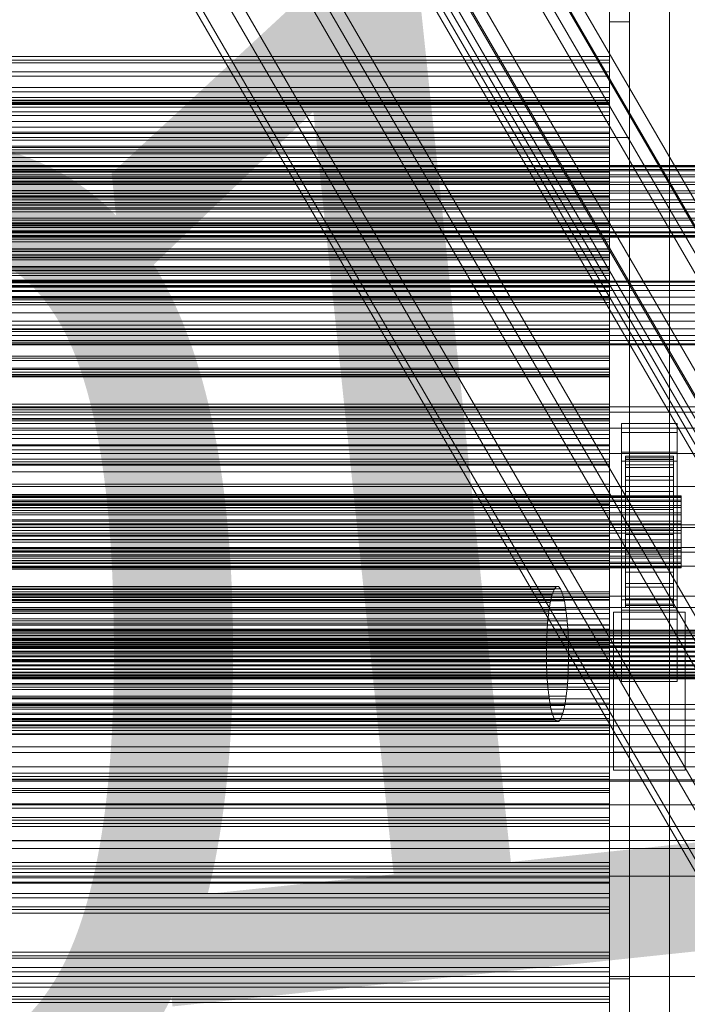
# Model space of a CAD drawing. Header units: millimetres. Extents: x -2233 to 61924, y -68080 to 6847.
# Tile 239 of 256: x 1102 to 1270, y -34463 to -34216. Entities that reach past the tile are written whole.
import ezdxf

# ---------------------------------------------------------------- set-up
doc = ezdxf.new("R2010")
doc.units = ezdxf.units.MM
for name, color, linetype, lineweight in [('COTAS_O', 1, 'Continuous', 0), ('COTAS_P', 1, 'Continuous', 0), ('frontal_C03', 7, 'Continuous', 0), ('frontal_C10', 7, 'Continuous', 0), ('frontal_secador', 7, 'Continuous', 0), ('frontal_tolva', 7, 'Continuous', 0)]:
    doc.layers.add(name, color=color, linetype=linetype, lineweight=lineweight)
doc.dimstyles.new('R19_100', dxfattribs={"dimtxt": 250, "dimasz": 150, "dimexe": 150, "dimexo": 80, "dimgap": 100, "dimtad": 1, "dimtih": 1, "dimtoh": 1, "dimdsep": 46, "dimcen": 0.09, "dimadec": 0, "dimazin": 0, "dimtfac": 1, "dimtdec": 4, "dimtofl": 0, "dimtmove": 0, "dimatfit": 3, "dimfxl": 1, "dimtolj": 1, "dimtzin": 0, "dimarcsym": 0})

# ---------------------------------------------------------------- blocks, each defined once
blk = doc.blocks.new('DIM_R27_48')
at = {"layer": 'COTAS_P'}
for p, q in [((-1750, -34600), (-1600, -34555)), ((2600, -34600), (2450, -34555)), ((-1750, -35500), (-1750, -34600)), ((-1750, -34600), (2600, -34600)), ((-1750, -34600), (-1600, -34645)), ((2600, -34600), (2450, -34645)), ((2600, -35500), (2600, -34600))]:
    blk.add_line(p, q, dxfattribs=at)
blk.add_text('4350 P', height=250, dxfattribs=at).set_placement((425, -34500))
blk = doc.blocks.new('DIM_R27_50')
at = {"layer": 'COTAS_P'}
for p, q in [((1705.78, -34504.95), (1551.9, -34475.9)), ((-194.22, -34704.95), (1705.78, -34504.95)), ((1705.78, -34504.95), (1561.32, -34565.4)), ((1800, -35400), (1705.78, -34504.95)), ((-194.22, -34704.95), (-49.75, -34644.49)), ((-100, -35600), (-194.22, -34704.95)), ((-194.22, -34704.95), (-40.33, -34734))]:
    blk.add_line(p, q, dxfattribs=at)
blk.add_text('1910.5 P', height=250, rotation=6.009, dxfattribs=at).set_placement((745.32, -34505.49))
blk = doc.blocks.new('DIM_R27_52')
at = {"layer": 'COTAS_O'}
for p, q in [((-1725, -33700), (-1575, -33655)), ((1725, -33700), (1575, -33655)), ((-1725, -34400), (-1725, -33700)), ((-1725, -33700), (1725, -33700)), ((-1725, -33700), (-1575, -33745)), ((1725, -33700), (1575, -33745)), ((1725, -34400), (1725, -33700))]:
    blk.add_line(p, q, dxfattribs=at)
blk.add_text('3450 O', height=250, dxfattribs=at).set_placement((0, -33600))

msp = doc.modelspace()

# ---------------------------------------------------------------- linework, layer by layer
at = {"layer": 'frontal_C03'}
for p, q in [((1250, -34225.72), (-1250, -34225.72)), ((1250, -34226.601), (1250, -34225.72)), ((1250, -34225.72), (1250, -34227.254)), ((1250, -34226.601), (-1250, -34226.601)), ((1250, -34227.254), (-1250, -34227.254)), ((1250, -34229.562), (1250, -34226.601)), ((1250, -34227.254), (1250, -34230.619)), ((1250, -34229.562), (-1250, -34229.562)), ((-1250, -34230.619), (1250, -34230.619)), ((1250, -34233.471), (1250, -34229.562)), ((1250, -34230.619), (1250, -34234.529)), ((1250, -34233.471), (-1250, -34233.471)), ((1250, -34236.836), (1250, -34233.471)), ((1250, -34234.529), (-1250, -34234.529)), ((1250, -34234.529), (1250, -34237.49)), ((-1250, -34236.6), (1250, -34236.6)), ((1250, -34236.836), (-1250, -34236.836)), ((-1250, -34237.233), (1250, -34237.233)), ((1250, -34237.49), (-1250, -34237.49)), ((-1250, -34237.697), (1250, -34237.697)), ((1250, -34238.371), (-1250, -34238.371)), ((1250, -34237.697), (1250, -34236.6)), ((1250, -34236.6), (1250, -34237.233)), ((1250, -34238.371), (1250, -34236.836)), ((1250, -34237.233), (1250, -34239.553)), ((1250, -34237.49), (1250, -34238.371)), ((1250, -34240.449), (1250, -34237.697)), ((-1250, -34239.553), (1250, -34239.553)), ((-1250, -34240.449), (1250, -34240.449)), ((1250, -34239.553), (1250, -34243.401)), ((1250, -34244.669), (1250, -34240.449)), ((-1250, -34243.401), (1250, -34243.401)), ((1250, -34243.401), (1250, -34248.516)), ((-1250, -34244.669), (1250, -34244.669)), ((1250, -34250.068), (1250, -34244.669)), ((1250, -34248.177), (-1250, -34248.177)), ((1250, -34249.059), (1250, -34248.177)), ((1250, -34248.177), (1250, -34249.712)), ((-1250, -34248.516), (1250, -34248.516)), ((1250, -34249.059), (-1250, -34249.059)), ((1250, -34249.712), (-1250, -34249.712)), ((-1250, -34250.068), (1250, -34250.068)), ((1250, -34248.516), (1250, -34254.549)), ((1250, -34252.019), (1250, -34249.059)), ((1250, -34249.712), (1250, -34253.077)), ((1250, -34256.28), (1250, -34250.068)), ((-1500, -34252.99), (1500, -34252.99)), ((-1500, -34253.214), (1500, -34253.214)), ((-1500, -34253.379), (1500, -34253.379)), ((1250, -34252.019), (-1250, -34252.019)), ((-1250, -34253.077), (1250, -34253.077)), ((1250, -34255.929), (1250, -34252.019)), ((1250, -34253.077), (1250, -34256.986)), ((-1500, -34254.036), (1500, -34254.036)), ((-1500, -34254.354), (1500, -34254.354)), ((-1500, -34255.4), (1500, -34255.4)), ((-1500, -34255.849), (1500, -34255.849)), ((-1250, -34254.549), (1250, -34254.549)), ((1250, -34254.549), (1250, -34261.088)), ((-1500, -34257.212), (1500, -34257.212)), ((-1500, -34257.762), (1500, -34257.762)), ((1250, -34255.929), (-1250, -34255.929)), ((1250, -34256.28), (-1250, -34256.28)), ((1250, -34256.986), (-1250, -34256.986)), ((1250, -34259.294), (1250, -34255.929)), ((1250, -34262.881), (1250, -34256.28)), ((1250, -34256.986), (1250, -34259.947)), ((-1500, -34259.35), (1500, -34259.35)), ((1500, -34259.963), (-1500, -34259.963)), ((1250, -34259.294), (-1250, -34259.294)), ((1250, -34259.947), (-1250, -34259.947)), ((1250, -34260.828), (1250, -34259.294)), ((1250, -34259.947), (1250, -34260.828)), ((-1500, -34261.667), (1500, -34261.667)), ((-1500, -34262.302), (1500, -34262.302)), ((1250, -34260.828), (-1250, -34260.828)), ((-1250, -34261.088), (1250, -34261.088)), ((-1250, -34262.881), (1250, -34262.881)), ((1250, -34261.088), (1250, -34267.689)), ((1250, -34269.42), (1250, -34262.881)), ((-1500, -34264.006), (1500, -34264.006)), ((-1500, -34264.619), (1500, -34264.619)), ((-1500, -34266.207), (1500, -34266.207)), ((-1500, -34266.757), (1500, -34266.757)), ((-1500, -34268.12), (1500, -34268.12)), ((-1250, -34267.689), (1250, -34267.689)), ((1250, -34267.689), (1250, -34273.9)), ((-1500, -34268.569), (1500, -34268.569)), ((-1500, -34269.615), (1500, -34269.615)), ((-1500, -34269.933), (1500, -34269.933)), ((-1500, -34270.59), (1500, -34270.59)), ((-1250, -34269.42), (1250, -34269.42)), ((1250, -34270.635), (-1250, -34270.635)), ((1250, -34275.453), (1250, -34269.42)), ((1250, -34271.516), (1250, -34270.635)), ((1250, -34270.635), (1250, -34272.17)), ((-1500, -34270.754), (1500, -34270.754)), ((-1500, -34270.979), (1500, -34270.979)), ((1250, -34271.516), (-1250, -34271.516)), ((1250, -34272.17), (-1250, -34272.17)), ((1250, -34274.477), (1250, -34271.516)), ((1250, -34272.17), (1250, -34275.534)), ((-1250, -34273.9), (1250, -34273.9)), ((1250, -34274.477), (-1250, -34274.477)), ((-1250, -34275.453), (1250, -34275.453)), ((-1250, -34275.534), (1250, -34275.534)), ((1250, -34273.9), (1250, -34279.3)), ((1250, -34278.387), (1250, -34274.477)), ((1250, -34280.567), (1250, -34275.453)), ((1250, -34275.534), (1250, -34279.444)), ((1250, -34278.387), (-1250, -34278.387)), ((-1250, -34279.3), (1250, -34279.3)), ((1250, -34279.444), (-1250, -34279.444)), ((1250, -34281.751), (1250, -34278.387)), ((1250, -34279.3), (1250, -34283.52)), ((1250, -34279.444), (1250, -34282.405)), ((-1250, -34280.567), (1250, -34280.567)), ((1250, -34281.751), (-1250, -34281.751)), ((1250, -34282.405), (-1250, -34282.405)), ((1250, -34284.416), (1250, -34280.567)), ((1250, -34283.286), (1250, -34281.751)), ((1250, -34282.405), (1250, -34283.286)), ((1250, -34283.286), (-1250, -34283.286)), ((-1250, -34283.52), (1250, -34283.52)), ((-1250, -34284.416), (1250, -34284.416)), ((1250, -34283.52), (1250, -34286.272)), ((1250, -34286.736), (1250, -34284.416)), ((-1250, -34286.272), (1250, -34286.272)), ((-1250, -34286.736), (1250, -34286.736)), ((-1250, -34287.369), (1250, -34287.369)), ((1250, -34286.272), (1250, -34287.369)), ((1250, -34287.369), (1250, -34286.736)), ((1250, -34293.092), (-1250, -34293.092)), ((1250, -34293.974), (-1250, -34293.974)), ((1250, -34294.627), (-1250, -34294.627)), ((1250, -34293.974), (1250, -34293.092)), ((1250, -34293.092), (1250, -34294.627)), ((1250, -34296.935), (1250, -34293.974)), ((1250, -34294.627), (1250, -34297.992)), ((1250, -34296.935), (-1250, -34296.935)), ((1250, -34300.844), (1250, -34296.935)), ((-1250, -34297.992), (1250, -34297.992)), ((1250, -34297.992), (1250, -34301.902)), ((1250, -34300.844), (-1250, -34300.844)), ((1250, -34301.902), (-1250, -34301.902)), ((1250, -34304.209), (1250, -34300.844)), ((1250, -34301.902), (1250, -34304.862)), ((1250, -34304.209), (-1250, -34304.209)), ((1250, -34304.862), (-1250, -34304.862)), ((1250, -34305.744), (1250, -34304.209)), ((1250, -34304.862), (1250, -34305.744)), ((1250, -34305.744), (-1250, -34305.744)), ((-1250, -34312.901), (1250, -34312.901)), ((-1250, -34313.698), (1250, -34313.698)), ((-1250, -34314.283), (1250, -34314.283)), ((1250, -34314.283), (1250, -34312.901)), ((1250, -34312.901), (1250, -34313.698)), ((1250, -34313.698), (1250, -34316.621)), ((1250, -34317.75), (1250, -34314.283)), ((1250, -34315.55), (-1250, -34315.55)), ((1250, -34316.431), (-1250, -34316.431)), ((-1250, -34316.621), (1250, -34316.621)), ((1250, -34317.085), (-1250, -34317.085)), ((1250, -34316.431), (1250, -34315.55)), ((1250, -34315.55), (1250, -34317.085)), ((1250, -34319.392), (1250, -34316.431)), ((1250, -34316.621), (1250, -34321.469)), ((1250, -34317.085), (1250, -34320.45)), ((-1250, -34317.75), (1250, -34317.75)), ((1250, -34319.392), (-1250, -34319.392)), ((1250, -34323.066), (1250, -34317.75)), ((1250, -34323.302), (1250, -34319.392)), ((1253, -34319.998), (1253, -34317.752)), ((1253, -34317.752), (1267, -34317.752)), ((1253, -34364.526), (1253, -34317.752)), ((1267, -34319.998), (1253, -34319.998)), ((1253, -34319.998), (1253, -34366.772)), ((1267, -34317.752), (1267, -34319.998)), ((1267, -34317.752), (1267, -34364.526)), ((1267, -34366.772), (1267, -34319.998)), ((-1250, -34320.45), (1250, -34320.45)), ((-1250, -34321.469), (1250, -34321.469)), ((1250, -34320.45), (1250, -34324.359)), ((1250, -34321.469), (1250, -34327.913)), ((-1250, -34323.066), (1250, -34323.066)), ((1250, -34323.302), (-1250, -34323.302)), ((1250, -34324.359), (-1250, -34324.359)), ((1250, -34329.869), (1250, -34323.066)), ((1250, -34326.667), (1250, -34323.302)), ((1250, -34324.359), (1250, -34327.32)), ((1253, -34327.185), (1253, -34324.939)), ((1253, -34324.939), (1267, -34324.939)), ((1253, -34371.713), (1253, -34324.939)), ((1267, -34324.939), (1267, -34327.185)), ((1267, -34324.939), (1267, -34371.713)), ((1250, -34326.667), (-1250, -34326.667)), ((1250, -34327.32), (-1250, -34327.32)), ((1250, -34328.201), (1250, -34326.667)), ((1250, -34327.32), (1250, -34328.201)), ((1267, -34327.185), (1253, -34327.185)), ((1253, -34327.185), (1253, -34373.959)), ((1254, -34335.887), (1254, -34325.893)), ((1254, -34325.893), (1254, -34326.713)), ((1254, -34325.893), (1266, -34325.893)), ((1254, -34326.366), (1254, -34325.893)), ((1254, -34336.111), (1254, -34326.366)), ((1254, -34326.366), (1266, -34326.366)), ((1254, -34328.102), (1254, -34326.366)), ((1254, -34336.275), (1254, -34326.713)), ((1254, -34326.713), (1254, -34328.772)), ((1254, -34326.713), (1266, -34326.713)), ((1266, -34326.713), (1266, -34325.893)), ((1266, -34325.893), (1266, -34335.887)), ((1266, -34325.893), (1266, -34326.366)), ((1266, -34326.366), (1266, -34336.111)), ((1266, -34326.366), (1266, -34328.102)), ((1266, -34328.772), (1266, -34326.713)), ((1266, -34326.713), (1266, -34336.275)), ((1267, -34373.959), (1267, -34327.185)), ((-1250, -34327.913), (1250, -34327.913)), ((1250, -34328.201), (-1250, -34328.201)), ((-1250, -34329.869), (1250, -34329.869)), ((1250, -34327.913), (1250, -34335.513)), ((1250, -34337.695), (1250, -34329.869)), ((1254, -34336.933), (1254, -34328.102)), ((1254, -34328.102), (1266, -34328.102)), ((1254, -34330.98), (1254, -34328.102)), ((1254, -34337.25), (1254, -34328.772)), ((1254, -34328.772), (1254, -34331.928)), ((1254, -34328.772), (1266, -34328.772)), ((1266, -34328.102), (1266, -34336.933)), ((1266, -34328.102), (1266, -34330.98)), ((1266, -34331.928), (1266, -34328.772)), ((1266, -34328.772), (1266, -34337.25)), ((1254, -34338.296), (1254, -34330.98)), ((1254, -34330.98), (1266, -34330.98)), ((1254, -34334.806), (1254, -34330.98)), ((1254, -34338.746), (1254, -34331.928)), ((1254, -34331.928), (1254, -34335.968)), ((1254, -34331.928), (1266, -34331.928)), ((1266, -34330.98), (1266, -34338.296)), ((1266, -34330.98), (1266, -34334.806)), ((1266, -34335.968), (1266, -34331.928)), ((1266, -34331.928), (1266, -34338.746)), ((1254, -34340.109), (1254, -34334.806)), ((1254, -34334.806), (1266, -34334.806)), ((1254, -34339.319), (1254, -34334.806)), ((1266, -34334.806), (1266, -34340.109)), ((1266, -34334.806), (1266, -34339.319)), ((-1268, -34335.887), (1268, -34335.887)), ((-1268, -34336.111), (1268, -34336.111)), ((-1268, -34336.275), (1268, -34336.275)), ((-1268, -34336.933), (1268, -34336.933)), ((-1268, -34337.25), (1268, -34337.25)), ((-1250, -34335.513), (1250, -34335.513)), ((1250, -34335.513), (1250, -34343.752)), ((1254, -34336.275), (1254, -34335.887)), ((1266, -34335.887), (1254, -34335.887)), ((1254, -34335.887), (1254, -34336.111)), ((1254, -34340.659), (1254, -34335.968)), ((1254, -34335.968), (1254, -34340.614)), ((1254, -34335.968), (1266, -34335.968)), ((1266, -34336.111), (1254, -34336.111)), ((1254, -34336.111), (1254, -34336.933)), ((1254, -34337.25), (1254, -34336.275)), ((1266, -34336.275), (1254, -34336.275)), ((1266, -34336.933), (1254, -34336.933)), ((1254, -34336.933), (1254, -34338.296)), ((1254, -34338.746), (1254, -34337.25)), ((1266, -34337.25), (1254, -34337.25)), ((1266, -34335.887), (1266, -34336.275)), ((1266, -34336.111), (1266, -34335.887)), ((1266, -34340.614), (1266, -34335.968)), ((1266, -34335.968), (1266, -34340.659)), ((1266, -34336.933), (1266, -34336.111)), ((1266, -34336.275), (1266, -34337.25)), ((1266, -34338.296), (1266, -34336.933)), ((1266, -34337.25), (1266, -34338.746)), ((1268, -34336.275), (1268, -34335.887)), ((1268, -34335.887), (1268, -34336.111)), ((1268, -34336.111), (1268, -34336.933)), ((1268, -34337.25), (1268, -34336.275)), ((1268, -34336.933), (1268, -34338.296)), ((1268, -34338.746), (1268, -34337.25)), ((-1268, -34338.296), (1268, -34338.296)), ((-1268, -34338.746), (1268, -34338.746)), ((1250, -34337.695), (-1250, -34337.695)), ((1250, -34338.008), (-1250, -34338.008)), ((1250, -34338.889), (-1250, -34338.889)), ((1250, -34339.543), (-1250, -34339.543)), ((1250, -34346.01), (1250, -34337.695)), ((1250, -34338.889), (1250, -34338.008)), ((1250, -34338.008), (1250, -34339.543)), ((1250, -34341.85), (1250, -34338.889)), ((1250, -34339.543), (1250, -34342.907)), ((1266, -34338.296), (1254, -34338.296)), ((1254, -34338.296), (1254, -34340.109)), ((1254, -34340.659), (1254, -34338.746)), ((1266, -34338.746), (1254, -34338.746)), ((1254, -34342.246), (1254, -34339.319)), ((1254, -34339.319), (1266, -34339.319)), ((1254, -34344.211), (1254, -34339.319)), ((1266, -34340.109), (1266, -34338.296)), ((1266, -34338.746), (1266, -34340.659)), ((1266, -34339.319), (1266, -34342.246)), ((1266, -34339.319), (1266, -34344.211)), ((1268, -34338.296), (1268, -34340.109)), ((1268, -34340.659), (1268, -34338.746)), ((-1268, -34340.109), (1268, -34340.109)), ((-1268, -34340.659), (1268, -34340.659)), ((-1268, -34342.246), (1268, -34342.246)), ((1250, -34341.85), (-1250, -34341.85)), ((1250, -34345.759), (1250, -34341.85)), ((1266, -34340.109), (1254, -34340.109)), ((1254, -34340.109), (1254, -34342.246)), ((1254, -34340.614), (1254, -34342.86)), ((1266, -34340.614), (1254, -34340.614)), ((1254, -34340.614), (1254, -34345.551)), ((1254, -34342.86), (1254, -34340.659)), ((1266, -34340.659), (1254, -34340.659)), ((1266, -34342.246), (1254, -34342.246)), ((1254, -34342.246), (1254, -34344.563)), ((1266, -34342.246), (1266, -34340.109)), ((1266, -34342.86), (1266, -34340.614)), ((1266, -34345.551), (1266, -34340.614)), ((1266, -34340.659), (1266, -34342.86)), ((1266, -34344.563), (1266, -34342.246)), ((1268, -34340.109), (1268, -34342.246)), ((1268, -34342.86), (1268, -34340.659)), ((1268, -34342.246), (1268, -34344.563)), ((1530, -34343.773), (-1530, -34343.773)), ((1268, -34342.86), (-1268, -34342.86)), ((-1268, -34344.563), (1268, -34344.563)), ((-1250, -34342.907), (1250, -34342.907)), ((-1250, -34343.752), (1250, -34343.752)), ((1250, -34342.907), (1250, -34346.817)), ((1250, -34343.752), (1250, -34352.067)), ((1254, -34342.86), (1266, -34342.86)), ((1254, -34345.199), (1254, -34342.86)), ((1254, -34344.563), (1254, -34344.211)), ((1254, -34344.211), (1266, -34344.211)), ((1254, -34349.148), (1254, -34344.211)), ((1266, -34344.563), (1254, -34344.563)), ((1254, -34344.563), (1254, -34346.902)), ((1266, -34342.86), (1266, -34345.199)), ((1266, -34344.211), (1266, -34344.563)), ((1266, -34344.211), (1266, -34349.148)), ((1266, -34346.902), (1266, -34344.563)), ((1268, -34345.199), (1268, -34342.86)), ((1268, -34344.563), (1268, -34346.902)), ((-1268, -34345.199), (1268, -34345.199)), ((-1268, -34346.902), (1268, -34346.902)), ((1250, -34345.759), (-1250, -34345.759)), ((-1250, -34346.01), (1250, -34346.01)), ((1250, -34346.817), (-1250, -34346.817)), ((1250, -34349.124), (1250, -34345.759)), ((1250, -34354.249), (1250, -34346.01)), ((1250, -34346.817), (1250, -34349.778)), ((1254, -34347.516), (1254, -34345.199)), ((1254, -34345.199), (1254, -34345.551)), ((1266, -34345.199), (1254, -34345.199)), ((1254, -34345.551), (1254, -34350.443)), ((1254, -34345.551), (1266, -34345.551)), ((1254, -34346.902), (1254, -34349.148)), ((1266, -34346.902), (1254, -34346.902)), ((1254, -34346.902), (1254, -34349.103)), ((1266, -34345.551), (1266, -34345.199)), ((1266, -34345.199), (1266, -34347.516)), ((1266, -34350.443), (1266, -34345.551)), ((1266, -34349.148), (1266, -34346.902)), ((1266, -34349.103), (1266, -34346.902)), ((1268, -34347.516), (1268, -34345.199)), ((1268, -34346.902), (1268, -34349.103)), ((1530, -34348.773), (-1530, -34348.773)), ((-1268, -34347.516), (1268, -34347.516)), ((-1268, -34349.103), (1268, -34349.103)), ((-1268, -34349.653), (1268, -34349.653)), ((1250, -34349.124), (-1250, -34349.124)), ((1250, -34350.659), (1250, -34349.124)), ((1254, -34349.653), (1254, -34347.516)), ((1254, -34347.516), (1254, -34350.443)), ((1266, -34347.516), (1254, -34347.516)), ((1254, -34349.103), (1254, -34353.795)), ((1266, -34349.103), (1254, -34349.103)), ((1254, -34349.103), (1254, -34351.016)), ((1254, -34349.148), (1266, -34349.148)), ((1254, -34353.795), (1254, -34349.148)), ((1254, -34351.466), (1254, -34349.653)), ((1254, -34349.653), (1254, -34354.956)), ((1266, -34349.653), (1254, -34349.653)), ((1266, -34350.443), (1266, -34347.516)), ((1266, -34347.516), (1266, -34349.653)), ((1266, -34353.795), (1266, -34349.103)), ((1266, -34351.016), (1266, -34349.103)), ((1266, -34349.148), (1266, -34353.795)), ((1266, -34354.956), (1266, -34349.653)), ((1266, -34349.653), (1266, -34351.466)), ((1268, -34349.653), (1268, -34347.516)), ((1268, -34349.103), (1268, -34351.016)), ((1268, -34351.466), (1268, -34349.653)), ((-1268, -34351.016), (1268, -34351.016)), ((-1268, -34351.466), (1268, -34351.466)), ((1250, -34349.778), (-1250, -34349.778)), ((1250, -34350.659), (-1250, -34350.659)), ((-1250, -34352.067), (1250, -34352.067)), ((1250, -34349.778), (1250, -34350.659)), ((1250, -34352.067), (1250, -34359.893)), ((1254, -34350.443), (1254, -34354.956)), ((1254, -34350.443), (1266, -34350.443)), ((1254, -34351.016), (1254, -34357.834)), ((1266, -34351.016), (1254, -34351.016)), ((1254, -34351.016), (1254, -34352.512)), ((1254, -34352.829), (1254, -34351.466)), ((1254, -34351.466), (1254, -34358.782)), ((1266, -34351.466), (1254, -34351.466)), ((1266, -34354.956), (1266, -34350.443)), ((1266, -34357.834), (1266, -34351.016)), ((1266, -34352.512), (1266, -34351.016)), ((1266, -34358.782), (1266, -34351.466)), ((1266, -34351.466), (1266, -34352.829)), ((1268, -34351.016), (1268, -34352.512)), ((1268, -34352.829), (1268, -34351.466)), ((-1268, -34352.512), (1268, -34352.512)), ((-1268, -34352.829), (1268, -34352.829)), ((-1268, -34353.487), (1268, -34353.487)), ((-1268, -34353.651), (1268, -34353.651)), ((-1268, -34353.875), (1268, -34353.875)), ((-1250, -34354.249), (1250, -34354.249)), ((1250, -34361.849), (1250, -34354.249)), ((1254, -34352.512), (1254, -34360.99)), ((1266, -34352.512), (1254, -34352.512)), ((1254, -34352.512), (1254, -34353.487)), ((1254, -34353.651), (1254, -34352.829)), ((1254, -34352.829), (1254, -34361.66)), ((1266, -34352.829), (1254, -34352.829)), ((1254, -34353.487), (1254, -34363.049)), ((1266, -34353.487), (1254, -34353.487)), ((1254, -34353.487), (1254, -34353.875)), ((1254, -34353.875), (1254, -34353.651)), ((1254, -34353.651), (1254, -34363.396)), ((1266, -34353.651), (1254, -34353.651)), ((1254, -34353.795), (1266, -34353.795)), ((1254, -34357.834), (1254, -34353.795)), ((1254, -34353.875), (1254, -34363.869)), ((1266, -34353.875), (1254, -34353.875)), ((1266, -34360.99), (1266, -34352.512)), ((1266, -34353.487), (1266, -34352.512)), ((1266, -34361.66), (1266, -34352.829)), ((1266, -34352.829), (1266, -34353.651)), ((1266, -34363.049), (1266, -34353.487)), ((1266, -34353.875), (1266, -34353.487)), ((1266, -34363.396), (1266, -34353.651)), ((1266, -34353.651), (1266, -34353.875)), ((1266, -34353.795), (1266, -34357.834)), ((1266, -34363.869), (1266, -34353.875)), ((1268, -34352.512), (1268, -34353.487)), ((1268, -34353.651), (1268, -34352.829)), ((1268, -34353.487), (1268, -34353.875)), ((1268, -34353.875), (1268, -34353.651)), ((1254, -34354.956), (1254, -34358.782)), ((1254, -34354.956), (1266, -34354.956)), ((1266, -34358.782), (1266, -34354.956)), ((1254, -34357.834), (1266, -34357.834)), ((1254, -34360.99), (1254, -34357.834)), ((1254, -34358.782), (1254, -34361.66)), ((1254, -34358.782), (1266, -34358.782)), ((1266, -34357.834), (1266, -34360.99)), ((1266, -34361.66), (1266, -34358.782)), ((-1250, -34359.893), (1250, -34359.893)), ((1250, -34360.465), (-1250, -34360.465)), ((1250, -34361.347), (-1250, -34361.347)), ((-1250, -34361.849), (1250, -34361.849)), ((1250, -34362), (-1250, -34362)), ((1250, -34359.893), (1250, -34366.696)), ((1250, -34361.347), (1250, -34360.465)), ((1250, -34360.465), (1250, -34362)), ((1250, -34364.308), (1250, -34361.347)), ((1250, -34368.293), (1250, -34361.849)), ((1250, -34362), (1250, -34365.365)), ((1253, -34372.683), (1253, -34361.904)), ((1253, -34361.904), (1267, -34361.904)), ((1253, -34371.648), (1253, -34361.904)), ((1254, -34360.99), (1266, -34360.99)), ((1254, -34363.049), (1254, -34360.99)), ((1254, -34361.66), (1254, -34363.396)), ((1254, -34361.66), (1266, -34361.66)), ((1266, -34360.99), (1266, -34363.049)), ((1266, -34363.396), (1266, -34361.66)), ((1267, -34361.904), (1267, -34372.683)), ((1267, -34361.904), (1267, -34371.648)), ((1250, -34364.308), (-1250, -34364.308)), ((1250, -34368.217), (1250, -34364.308)), ((1254, -34363.049), (1266, -34363.049)), ((1254, -34363.869), (1254, -34363.049)), ((1254, -34363.396), (1254, -34363.869)), ((1254, -34363.396), (1266, -34363.396)), ((1254, -34363.869), (1266, -34363.869)), ((1266, -34363.049), (1266, -34363.869)), ((1266, -34363.869), (1266, -34363.396)), ((-1250, -34365.365), (1250, -34365.365)), ((-1250, -34366.696), (1250, -34366.696)), ((1250, -34365.365), (1250, -34369.274)), ((1250, -34366.696), (1250, -34372.012)), ((1251, -34369.539), (1251, -34365.048)), ((1251, -34365.048), (1269, -34365.048)), ((1251, -34400.128), (1251, -34365.048)), ((1267, -34364.526), (1253, -34364.526)), ((1253, -34364.526), (1253, -34366.772)), ((1253, -34366.772), (1267, -34366.772)), ((1267, -34366.772), (1267, -34364.526)), ((1269, -34365.048), (1269, -34369.539)), ((1269, -34365.048), (1269, -34400.128)), ((1250, -34368.217), (-1250, -34368.217)), ((-1250, -34368.293), (1250, -34368.293)), ((1250, -34369.274), (-1250, -34369.274)), ((1250, -34371.582), (1250, -34368.217)), ((1250, -34373.141), (1250, -34368.293)), ((1250, -34369.274), (1250, -34372.235)), ((1250, -34371.582), (-1250, -34371.582)), ((1250, -34373.117), (1250, -34371.582)), ((1269, -34369.539), (1251, -34369.539)), ((1251, -34404.62), (1251, -34369.539)), ((1267, -34371.648), (1253, -34371.648)), ((1253, -34371.648), (1253, -34382.428)), ((1267, -34371.713), (1253, -34371.713)), ((1253, -34371.713), (1253, -34373.959)), ((1267, -34382.428), (1267, -34371.648)), ((1267, -34373.959), (1267, -34371.713)), ((1269, -34404.62), (1269, -34369.539)), ((-1250, -34372.012), (1250, -34372.012)), ((1250, -34372.235), (-1250, -34372.235)), ((1250, -34373.117), (-1250, -34373.117)), ((-1250, -34373.141), (1250, -34373.141)), ((1250, -34372.012), (1250, -34375.479)), ((1250, -34372.235), (1250, -34373.117)), ((1250, -34376.064), (1250, -34373.141)), ((1267, -34372.683), (1253, -34372.683)), ((1253, -34372.683), (1253, -34382.428)), ((1253, -34373.959), (1267, -34373.959)), ((1267, -34382.428), (1267, -34372.683)), ((-1250, -34375.479), (1250, -34375.479)), ((-1250, -34376.064), (1250, -34376.064)), ((1250, -34375.479), (1250, -34376.861)), ((1250, -34376.861), (1250, -34376.064)), ((-1250, -34376.861), (1250, -34376.861)), ((1250, -34382.923), (-1250, -34382.923)), ((1250, -34383.804), (-1250, -34383.804)), ((1250, -34383.804), (1250, -34382.923)), ((1250, -34382.923), (1250, -34384.458)), ((1250, -34386.765), (1250, -34383.804)), ((1253, -34382.428), (1267, -34382.428)), ((1250, -34384.458), (-1250, -34384.458)), ((1250, -34384.458), (1250, -34387.823)), ((1250, -34386.765), (-1250, -34386.765)), ((-1250, -34387.823), (1250, -34387.823)), ((1250, -34390.675), (1250, -34386.765)), ((1250, -34387.823), (1250, -34391.732)), ((1250, -34390.675), (-1250, -34390.675)), ((1250, -34394.039), (1250, -34390.675)), ((1250, -34391.732), (-1250, -34391.732)), ((1250, -34394.039), (-1250, -34394.039)), ((1250, -34391.732), (1250, -34394.693)), ((1250, -34395.574), (1250, -34394.039)), ((-1500, -34395.695), (1500, -34395.695)), ((1250, -34394.693), (-1250, -34394.693)), ((1250, -34395.574), (-1250, -34395.574)), ((1250, -34394.693), (1250, -34395.574)), ((1530, -34398.773), (-1530, -34398.773)), ((1269, -34400.128), (1251, -34400.128)), ((1251, -34400.128), (1251, -34404.62)), ((1269, -34404.62), (1269, -34400.128)), ((1530, -34403.773), (-1530, -34403.773)), ((1250, -34405.381), (-1250, -34405.381)), ((1250, -34406.262), (-1250, -34406.262)), ((1250, -34406.262), (1250, -34405.381)), ((1250, -34405.381), (1250, -34406.915)), ((1250, -34409.223), (1250, -34406.262)), ((1251, -34404.62), (1269, -34404.62)), ((1500, -34407.104), (-1500, -34407.104)), ((1500, -34407.389), (-1500, -34407.389)), ((1250, -34406.915), (-1250, -34406.915)), ((1250, -34406.915), (1250, -34410.28)), ((1250, -34409.223), (-1250, -34409.223)), ((-1250, -34410.28), (1250, -34410.28)), ((1250, -34413.132), (1250, -34409.223)), ((1250, -34410.28), (1250, -34414.19)), ((1250, -34413.132), (-1250, -34413.132)), ((1250, -34416.497), (1250, -34413.132)), ((1250, -34414.19), (-1250, -34414.19)), ((1250, -34414.19), (1250, -34417.151)), ((-1500, -34418.797), (1500, -34418.797)), ((1250, -34416.497), (-1250, -34416.497)), ((1250, -34417.151), (-1250, -34417.151)), ((1250, -34418.032), (-1250, -34418.032)), ((1250, -34418.032), (1250, -34416.497)), ((1250, -34417.151), (1250, -34418.032)), ((-1500, -34422.245), (1500, -34422.245)), ((1250, -34427.838), (-1250, -34427.838)), ((1250, -34428.72), (1250, -34427.838)), ((1250, -34427.838), (1250, -34429.373)), ((1250, -34428.72), (-1250, -34428.72)), ((1250, -34429.373), (-1250, -34429.373)), ((1250, -34431.68), (1250, -34428.72)), ((1250, -34429.373), (1250, -34432.738)), ((1500, -34431.228), (-1500, -34431.228)), ((1250, -34431.68), (-1250, -34431.68)), ((-1250, -34432.738), (1250, -34432.738)), ((1250, -34435.59), (1250, -34431.68)), ((1250, -34432.738), (1250, -34436.647)), ((1250, -34435.59), (-1250, -34435.59)), ((1250, -34438.955), (1250, -34435.59)), ((1250, -34436.647), (-1250, -34436.647)), ((1250, -34436.647), (1250, -34439.608)), ((1250, -34438.955), (-1250, -34438.955)), ((1250, -34439.608), (-1250, -34439.608)), ((1250, -34440.49), (-1250, -34440.49)), ((1250, -34440.49), (1250, -34438.955)), ((1250, -34439.608), (1250, -34440.49)), ((1250, -34450.296), (-1250, -34450.296)), ((1250, -34451.177), (1250, -34450.296)), ((1250, -34450.296), (1250, -34451.831)), ((1250, -34451.177), (-1250, -34451.177)), ((1250, -34451.831), (-1250, -34451.831)), ((1250, -34454.138), (1250, -34451.177)), ((1250, -34451.831), (1250, -34455.195)), ((1250, -34454.138), (-1250, -34454.138)), ((-1250, -34455.195), (1250, -34455.195)), ((1250, -34458.048), (1250, -34454.138)), ((1250, -34455.195), (1250, -34459.105)), ((1500, -34456.351), (-1500, -34456.351)), ((1250, -34458.048), (-1250, -34458.048)), ((1250, -34461.412), (1250, -34458.048)), ((1250, -34459.105), (-1250, -34459.105)), ((1250, -34459.105), (1250, -34462.066)), ((1250, -34461.412), (-1250, -34461.412)), ((1250, -34462.066), (-1250, -34462.066)), ((1250, -34462.947), (-1250, -34462.947)), ((1250, -34462.947), (1250, -34461.412)), ((1250, -34462.066), (1250, -34462.947))]:
    msp.add_line(p, q, dxfattribs=at)
at = {"layer": 'frontal_C10'}
for p, q in [((663.367, -33231.698), (2094.387, -35698.973)), ((2097.346, -35698.973), (666.326, -33231.698)), ((2100.335, -35749.009), (650.335, -33249.009)), ((650.201, -33251.895), (2100.201, -35751.895)), ((2092.818, -35732.647), (661.798, -33265.371)), ((664.757, -33265.371), (2095.777, -35732.647)), ((2089.129, -35732.806), (661.272, -33270.984)), ((661.138, -33273.871), (2088.994, -35735.692)), ((685.579, -33294.38), (2157.723, -35832.559)), ((706.294, -33294.38), (2178.437, -35832.559)), ((2182.383, -35832.559), (710.239, -33294.38)), ((2157.454, -35838.331), (685.31, -33300.153)), ((709.97, -33300.153), (2182.114, -35838.331)), ((2095.717, -35848.105), (645.717, -33348.105)), ((645.583, -33350.991), (2095.583, -35850.991)), ((681.096, -33390.59), (2153.24, -35928.768)), ((2177.9, -35928.768), (705.756, -33390.59)), ((2152.971, -35934.541), (680.827, -33396.363)), ((2173.685, -35934.541), (701.541, -33396.363)), ((705.487, -33396.363), (2177.631, -35934.541)), ((1236.104, -34359.353), (925.39, -34359.353)), ((1236.639, -34358.643), (925.925, -34358.643)), ((1237.187, -34358.582), (926.473, -34358.582)), ((1237.726, -34359.172), (927.012, -34359.172)), ((1236.104, -34359.353), (1235.601, -34360.685)), ((1236.639, -34358.643), (1236.104, -34359.353)), ((1237.187, -34358.582), (1236.639, -34358.643)), ((1237.726, -34359.172), (1237.187, -34358.582)), ((1238.236, -34360.391), (1237.726, -34359.172)), ((1235.601, -34360.685), (924.887, -34360.685)), ((1238.236, -34360.391), (927.522, -34360.391)), ((1235.601, -34360.685), (1235.152, -34362.587)), ((1238.697, -34362.191), (1238.236, -34360.391)), ((1235.152, -34362.587), (924.437, -34362.587)), ((1238.697, -34362.191), (927.983, -34362.191)), ((1239.091, -34364.504), (928.377, -34364.504)), ((1235.152, -34362.587), (1234.771, -34364.986)), ((1239.091, -34364.504), (1238.697, -34362.191)), ((1239.404, -34367.241), (1239.091, -34364.504)), ((1234.771, -34364.986), (924.057, -34364.986)), ((1234.771, -34364.986), (1234.475, -34367.79)), ((1234.475, -34367.79), (923.761, -34367.79)), ((1239.404, -34367.241), (928.69, -34367.241)), ((1234.475, -34367.79), (1234.275, -34370.892)), ((1239.623, -34370.296), (1239.404, -34367.241)), ((1287.976, -34371.807), (873.69, -34371.807)), ((1288.11, -34370.96), (873.824, -34370.96)), ((1288.269, -34370.289), (873.983, -34370.289)), ((1288.446, -34369.819), (874.16, -34369.819)), ((1288.635, -34369.569), (874.349, -34369.569)), ((1288.828, -34369.547), (874.543, -34369.547)), ((1289.019, -34369.755), (874.733, -34369.755)), ((1289.198, -34370.186), (874.913, -34370.186)), ((1289.361, -34370.821), (875.076, -34370.821)), ((1289.5, -34371.637), (875.215, -34371.637)), ((923.561, -34370.892), (1234.275, -34370.892)), ((1239.623, -34370.296), (928.909, -34370.296)), ((1234.275, -34370.892), (1234.178, -34374.172)), ((1239.74, -34373.552), (1239.623, -34370.296)), ((873.515, -34373.892), (1287.801, -34373.892)), ((1287.871, -34372.797), (873.586, -34372.797)), ((1289.611, -34372.603), (875.325, -34372.603)), ((1289.688, -34373.681), (875.403, -34373.681)), ((1234.178, -34374.172), (923.464, -34374.172)), ((1239.74, -34373.552), (929.026, -34373.552)), ((1234.178, -34374.172), (1234.188, -34377.504)), ((1239.75, -34376.884), (1239.74, -34373.552)), ((1287.766, -34375.049), (873.481, -34375.049)), ((1287.77, -34376.225), (873.484, -34376.225)), ((1289.729, -34374.831), (875.444, -34374.831)), ((1289.733, -34376.007), (875.447, -34376.007)), ((1287.811, -34377.375), (873.526, -34377.375)), ((1287.888, -34378.453), (873.603, -34378.453)), ((1289.523, -34379.249), (875.238, -34379.249)), ((1289.628, -34378.259), (875.342, -34378.259)), ((1289.699, -34377.164), (875.413, -34377.164)), ((1234.188, -34377.504), (923.474, -34377.504)), ((1239.75, -34376.884), (929.036, -34376.884)), ((1234.188, -34377.504), (1234.305, -34380.76)), ((1239.653, -34380.164), (1239.75, -34376.884)), ((1287.999, -34379.419), (873.713, -34379.419)), ((1288.138, -34380.235), (873.852, -34380.235)), ((1288.301, -34380.87), (874.015, -34380.87)), ((1288.481, -34381.301), (874.195, -34381.301)), ((1288.671, -34381.509), (874.385, -34381.509)), ((1288.864, -34381.487), (874.579, -34381.487)), ((1289.053, -34381.237), (874.768, -34381.237)), ((1289.23, -34380.767), (874.945, -34380.767)), ((1289.389, -34380.096), (875.104, -34380.096)), ((1234.305, -34380.76), (923.591, -34380.76)), ((1239.653, -34380.164), (928.939, -34380.164)), ((1234.305, -34380.76), (1234.524, -34383.815)), ((1239.452, -34383.266), (1239.653, -34380.164)), ((1234.524, -34383.815), (923.81, -34383.815)), ((1239.452, -34383.266), (928.738, -34383.266)), ((1234.524, -34383.815), (1234.836, -34386.552)), ((1239.156, -34386.07), (1239.452, -34383.266)), ((1234.836, -34386.552), (924.122, -34386.552)), ((1239.156, -34386.07), (928.442, -34386.07)), ((1234.836, -34386.552), (1235.231, -34388.865)), ((1238.776, -34388.469), (1239.156, -34386.07)), ((1235.231, -34388.865), (924.517, -34388.865)), ((1238.776, -34388.469), (928.062, -34388.469)), ((1235.231, -34388.865), (1235.692, -34390.665)), ((1238.326, -34390.371), (1238.776, -34388.469)), ((1299.485, -34389.316), (855.608, -34389.316)), ((1235.692, -34390.665), (924.978, -34390.665)), ((1238.326, -34390.371), (927.612, -34390.371)), ((1235.692, -34390.665), (1236.202, -34391.884)), ((1237.824, -34391.703), (1238.326, -34390.371)), ((1236.202, -34391.884), (925.488, -34391.884)), ((1236.741, -34392.474), (926.027, -34392.474)), ((1237.289, -34392.413), (926.575, -34392.413)), ((1237.824, -34391.703), (927.11, -34391.703)), ((1236.202, -34391.884), (1236.741, -34392.474)), ((1236.741, -34392.474), (1237.289, -34392.413)), ((1237.289, -34392.413), (1237.824, -34391.703)), ((861.935, -34400.224), (1305.812, -34400.224)), ((854.487, -34413.368), (1298.365, -34413.368)), ((1304.691, -34424.276), (860.814, -34424.276))]:
    msp.add_line(p, q, dxfattribs=at)
at = {"layer": 'frontal_secador'}
for p, q in [((1265, -35980), (1265, -33075)), ((1250, -34236), (1250, -33996)), ((1250, -34242), (1250, -34002)), ((1250, -34006), (1250, -34246)), ((1255, -34246), (1255, -34006)), ((1250, -34246), (1250, -34177)), ((1255, -34177), (1255, -34246)), ((1250, -34457), (1250, -34217)), ((1250, -34217), (1250, -34286)), ((1250, -34217), (1255, -34217)), ((1255, -34217), (1255, -34457)), ((1255, -34286), (1255, -34217)), ((-1250, -34236), (1250, -34236)), ((1250, -34236), (1250, -34242)), ((-1250, -34242), (1250, -34242)), ((1250, -34242), (1250, -34246)), ((1250, -34246.659), (1250, -34242)), ((1250, -34242), (1250, -34245)), ((-1250, -34245), (1250, -34245)), ((1250, -34245), (1250, -34249.659)), ((1250, -34246), (-1250, -34246)), ((-1250, -34246.659), (1250, -34246.659)), ((1250, -34246), (1255, -34246)), ((1250, -34246.659), (1250, -34249.659)), ((1250, -34251), (1250, -34246.659)), ((1250, -34249.659), (-1250, -34249.659)), ((1250, -34249.659), (1250, -34254)), ((-1250, -34251), (1250, -34251)), ((1250, -34251), (1250, -34254)), ((1250, -34254.728), (1250, -34251)), ((1250, -34254), (-1250, -34254)), ((-1250, -34254.728), (1250, -34254.728)), ((1250, -34254), (1250, -34257.728)), ((1250, -34254.728), (1250, -34257.728)), ((1250, -34257.588), (1250, -34254.728)), ((-1250, -34257.588), (1250, -34257.588)), ((1250, -34257.611), (-1250, -34257.611)), ((1250, -34257.728), (-1250, -34257.728)), ((1250, -34257.588), (1250, -34260.588)), ((1250, -34259.387), (1250, -34257.588)), ((1250, -34259.918), (1250, -34257.611)), ((1250, -34257.728), (1250, -34260.588)), ((-1250, -34259.387), (1250, -34259.387)), ((1250, -34259.918), (-1250, -34259.918)), ((-1250, -34260), (1250, -34260)), ((1250, -34260.588), (-1250, -34260.588)), ((1250, -34259.387), (1250, -34262.387)), ((1250, -34260), (1250, -34259.387)), ((1250, -34263.65), (1250, -34259.918)), ((1250, -34260), (1250, -34263)), ((1250, -34260.588), (1250, -34262.387)), ((1250, -34262.387), (-1250, -34262.387)), ((1250, -34263), (-1250, -34263)), ((1250, -34262.387), (1250, -34263)), ((-1250, -34263.65), (1250, -34263.65)), ((1250, -34264), (-1250, -34264)), ((1250, -34267.382), (1250, -34263.65)), ((1250, -34276), (1250, -34264)), ((1250, -34264), (1250, -34268)), ((1250, -34267.382), (-1250, -34267.382)), ((-1250, -34268), (1250, -34268)), ((1250, -34267.382), (1250, -34269.689)), ((1250, -34268), (1250, -34280)), ((1250, -34269.689), (-1250, -34269.689)), ((1250, -34274), (-1250, -34274)), ((1250, -34274.545), (-1250, -34274.545)), ((1250, -34276.709), (1250, -34274)), ((1250, -34274.545), (1250, -34274)), ((1250, -34276.144), (1250, -34274.545)), ((1250, -34276), (-1250, -34276)), ((1250, -34276.144), (-1250, -34276.144)), ((1250, -34276.709), (-1250, -34276.709)), ((1250, -34516), (1250, -34276)), ((1250, -34276), (1250, -34282)), ((1250, -34276), (1250, -34280)), ((1250, -34278.686), (1250, -34276.144)), ((1250, -34284.651), (1250, -34276.709)), ((1250, -34278.686), (-1250, -34278.686)), ((1250, -34280), (-1250, -34280)), ((1250, -34282), (1250, -34278.686)), ((1320, -34282), (-1320, -34282)), ((1320, -34282.273), (-1320, -34282.273)), ((1250, -34282), (-1250, -34282)), ((1250, -34285.859), (1250, -34282)), ((1250, -34522), (1250, -34282)), ((1250, -34282), (1250, -34286)), ((1320, -34283.072), (-1320, -34283.072)), ((1320, -34284.343), (-1320, -34284.343)), ((1250, -34284.651), (-1250, -34284.651)), ((1250, -34297.285), (1250, -34284.651)), ((1320, -34286), (-1320, -34286)), ((1320, -34287.929), (-1320, -34287.929)), ((1250, -34285.859), (-1250, -34285.859)), ((-1250, -34286), (1250, -34286)), ((1250, -34290), (1250, -34285.859)), ((1250, -34286), (1250, -34526)), ((1255, -34286), (1250, -34286)), ((1255, -34526), (1255, -34286)), ((-1320, -34290), (1320, -34290)), ((-1250, -34290), (1250, -34290)), ((1250, -34294.141), (1250, -34290)), ((1320, -34292.071), (-1320, -34292.071)), ((1320, -34294), (-1320, -34294)), ((1250, -34294.141), (-1250, -34294.141)), ((1250, -34294.141), (1250, -34298)), ((1320, -34295.657), (-1320, -34295.657)), ((1320, -34296.928), (-1320, -34296.928)), ((1320, -34297.727), (-1320, -34297.727)), ((1250, -34297.285), (-1250, -34297.285)), ((1250, -34313.75), (1250, -34297.285)), ((1320, -34298), (-1320, -34298)), ((1250, -34298), (-1250, -34298)), ((1250, -34298), (1250, -34301.314)), ((1250, -34301.314), (-1250, -34301.314)), ((1250, -34301.314), (1250, -34303.856)), ((1250, -34303.856), (-1250, -34303.856)), ((1250, -34303.856), (1250, -34305.455)), ((1250, -34305.455), (-1250, -34305.455)), ((1250, -34306), (-1250, -34306)), ((1250, -34305.455), (1250, -34306)), ((1360, -34313.5), (-1360, -34313.5)), ((1360, -34314.863), (-1360, -34314.863)), ((1250, -34313.75), (-1250, -34313.75)), ((1250, -34332.924), (1250, -34313.75)), ((1360, -34318.859), (-1360, -34318.859)), ((1360, -34325.216), (-1360, -34325.216)), ((1360, -34333.5), (-1360, -34333.5)), ((1250, -34332.924), (-1250, -34332.924)), ((1250, -34353.5), (1250, -34332.924)), ((1360, -34343.147), (-1360, -34343.147)), ((-1360, -34353.5), (1360, -34353.5)), ((-1250, -34353.5), (1250, -34353.5)), ((1250, -34374.076), (1250, -34353.5)), ((1360, -34363.853), (-1360, -34363.853)), ((1360, -34373.5), (-1360, -34373.5)), ((1250, -34374.076), (-1250, -34374.076)), ((1250, -34374.076), (1250, -34393.25)), ((1360, -34381.784), (-1360, -34381.784)), ((1360, -34388.141), (-1360, -34388.141)), ((1360, -34392.137), (-1360, -34392.137)), ((1360, -34393.5), (-1360, -34393.5)), ((1250, -34393.25), (-1250, -34393.25)), ((1250, -34393.25), (1250, -34409.715)), ((1250, -34409.715), (-1250, -34409.715)), ((1250, -34409.715), (1250, -34422.349)), ((1250, -34422.349), (-1250, -34422.349)), ((1250, -34422.349), (1250, -34430.291)), ((1250, -34430.291), (-1250, -34430.291)), ((1250, -34430.291), (1250, -34433)), ((1250, -34433), (-1250, -34433)), ((1250, -34526), (1250, -34457)), ((1250, -34457), (1255, -34457)), ((1255, -34457), (1255, -34526))]:
    msp.add_line(p, q, dxfattribs=at)
at = {"layer": 'frontal_tolva'}
for p, q in [((-1821.5, -34350), (1821.5, -34350)), ((-1821.5, -34361), (1821.5, -34361))]:
    msp.add_line(p, q, dxfattribs=at)

# ---------------------------------------------------------------- dimensions: what is measured, and where the dimension line sits
at = {"layer": 'COTAS_O'}
dim = msp.add_aligned_dim(p1=(-1725, -34400), p2=(1725, -34400), distance=700, text='<> O', dimstyle='R19_100', dxfattribs=at)
dim.commit()
dim.dimension.update_dxf_attribs({"geometry": 'DIM_R27_52', "text_midpoint": (0, -33700)})
at = {"layer": 'COTAS_P'}
for p1, p2, picture, middle in [((-100, -35600), (1800, -35400), 'DIM_R27_50', (755.784, -34604.945)), ((-1750, -35500), (2600, -35500), 'DIM_R27_48', (425, -34600))]:
    dim = msp.add_aligned_dim(p1=p1, p2=p2, distance=900, text='<> P', dimstyle='R19_100', dxfattribs=at)
    dim.commit()
    dim.dimension.update_dxf_attribs({"geometry": picture, "text_midpoint": middle})

doc.saveas('drawing.dxf')
